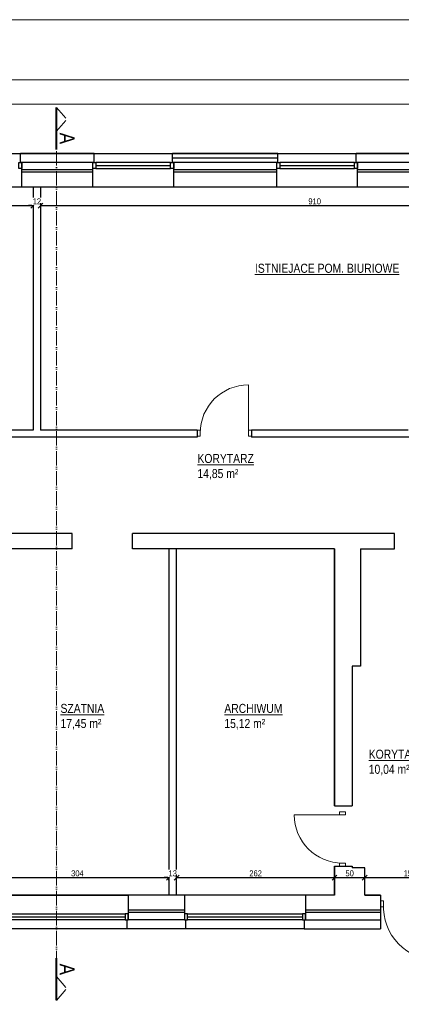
# Model space of a CAD drawing. Header units: millimetres. Extents: x 17147 to 49062, y -18116 to -4632.
# Tile 28 of 176: x 24125 to 24758, y -6267 to -4632. Entities that reach past the tile are written whole.
import ezdxf

# ---------------------------------------------------------------- set-up
doc = ezdxf.new("R2010")
doc.units = ezdxf.units.MM
doc.linetypes.add('ACAD_ISO05W100', pattern=[33, 24, -3, 0, -3, 0, -3])
doc.layers.get('Defpoints').update_dxf_attribs({"color": 6})
for name, color, linetype, lineweight in [('A-opis', 130, 'Continuous', 9), ('A-wymiar', 177, 'Continuous', 0), ('A_DRZWI-OKNA', 4, 'Continuous', 13), ('A_SCIANA_ISTN', 253, 'Continuous', 25)]:
    doc.layers.add(name, color=color, linetype=linetype, lineweight=lineweight)
doc.layers.add('r-ramka', color=7, linetype='Continuous', lineweight=0, true_color=0x727169)
doc.styles.get("Standard").update_dxf_attribs({"font": 'ARIALN.TTF'})
doc.styles.add('wymiary', font='ARIALN.TTF')
doc.linetypes.add('BATTING', pattern='A,0.00254,-2.54,[134,ltypeshp.shx,S=2.54,R=0,X=-2.54,Y=0],-5.08,[134,ltypeshp.shx,S=2.54,R=180,X=2.54,Y=0],-2.54', length=10.16254)
doc.dimstyles.new('anka 50', dxfattribs={"dimtxt": 10, "dimasz": 8, "dimexe": 4, "dimexo": 0.0625, "dimgap": 2, "dimtad": 1, "dimdec": 0, "dimzin": 0, "dimdsep": 46, "dimtxsty": 'Standard', "dimblk": 'OBLIQUE', "dimcen": 0.09, "dimclrt": 7, "dimadec": 0, "dimazin": 0, "dimtfac": 1, "dimtdec": 0, "dimtix": 1, "dimtofl": 0, "dimtmove": 0, "dimatfit": 3, "dimldrblk": 'OBLIQUE', "dimfxl": 4, "dimfxlon": 1, "dimtfill": 1, "dimtolj": 1, "dimtzin": 0, "dimarcsym": 0})

# ---------------------------------------------------------------- blocks, each defined once
blk = doc.blocks.new('drzwi 800')
at = {"layer": 'A_DRZWI-OKNA'}
blk.add_line((110028.2, -38030.9), (110028.2, -37950.9), dxfattribs=at)
for points in [[(110023.2, -38035.9), (110028.2, -38035.9), (110028.2, -38025.9), (110023.2, -38025.9)], [(110108.2, -38035.9), (110113.2, -38035.9), (110113.2, -38025.9), (110108.2, -38025.9)]]:
    blk.add_lwpolyline(points, close=True, dxfattribs=at)
blk.add_arc((110028.2, -38030.9), 80, 0, 90, dxfattribs=at)
blk = doc.blocks.new('_OBLIQUE')
at = {"color": 0, "linetype": 'ByBlock'}
blk.add_line((-0.5, -0.5), (0.5, 0.5), dxfattribs=at)
blk = doc.blocks.new('*D881')
at = {"layer": 'A-wymiar', "color": 0, "lineweight": -2, "transparency": 16777216}
for p, q in [((23948.5, -4936.5), (23948.5, -4944.5)), ((24147.5, -4936.5), (24147.5, -4944.5)), ((23948.5, -4940.5), (24147.5, -4940.5))]:
    blk.add_line(p, q, dxfattribs=at)
at = {"layer": 'Defpoints', "color": 0, "transparency": 16777216}
for p in [(23948.5, -4910.1), (24147.5, -4910.1), (24147.5, -4940.5)]:
    blk.add_point(p, dxfattribs=at)
at = {"layer": 'A-wymiar', "color": 0, "lineweight": -2, "transparency": 16777216, "xscale": 8, "yscale": 8, "zscale": 8, "rotation": 180}
blk.add_blockref('_OBLIQUE', (23948.5, -4940.5), dxfattribs=at)
at = {"layer": 'A-wymiar', "color": 0, "lineweight": -2, "transparency": 16777216, "xscale": 8, "yscale": 8, "zscale": 8}
blk.add_blockref('_OBLIQUE', (24147.5, -4940.5), dxfattribs=at)
at = {"layer": 'A-wymiar', "color": 7, "transparency": 16777216, "insert": (24048, -4933.4), "char_height": 10, "attachment_point": 5, "bg_fill": 3, "box_fill_scale": 1.1, "bg_fill_color": 256, "bg_fill_true_color": 13158600, "bg_fill_transparency": 0}
blk.add_mtext('\\A1;199', dxfattribs=at)
blk = doc.blocks.new('*D882')
at = {"layer": 'A-wymiar', "color": 0, "lineweight": -2, "transparency": 16777216}
for p, q in [((24147.5, -4936.5), (24147.5, -4944.5)), ((24159.5, -4936.5), (24159.5, -4944.5)), ((24147.5, -4940.5), (24139.5, -4940.5)), ((24159.5, -4940.5), (24167.5, -4940.5))]:
    blk.add_line(p, q, dxfattribs=at)
at = {"layer": 'Defpoints', "color": 0, "transparency": 16777216}
for p in [(24147.5, -4910.1), (24159.5, -4910.1)]:
    blk.add_point(p, dxfattribs=at)
at = {"layer": 'A-wymiar', "color": 0, "lineweight": -2, "transparency": 16777216, "xscale": 8, "yscale": 8, "zscale": 8}
blk.add_blockref('_OBLIQUE', (24147.5, -4940.5), dxfattribs=at)
at = {"layer": 'A-wymiar', "color": 0, "lineweight": -2, "transparency": 16777216, "xscale": 8, "yscale": 8, "zscale": 8, "rotation": 180}
blk.add_blockref('_OBLIQUE', (24159.5, -4940.5), dxfattribs=at)
at = {"layer": 'A-wymiar', "color": 7, "transparency": 16777216, "insert": (24153.5, -4933.5), "char_height": 10, "attachment_point": 5, "bg_fill": 3, "box_fill_scale": 1.1, "bg_fill_color": 256, "bg_fill_true_color": 13158600, "bg_fill_transparency": 0}
blk.add_mtext('\\A1;12', dxfattribs=at)
at = {"layer": 'Defpoints', "color": 0, "transparency": 16777216}
blk.add_point((24159.5, -4940.5), dxfattribs=at)
blk = doc.blocks.new('*D883')
at = {"layer": 'A-wymiar', "color": 0, "lineweight": -2, "transparency": 16777216}
for p, q in [((24159.5, -4936.5), (24159.5, -4944.5)), ((25069.5, -4936.5), (25069.5, -4944.5)), ((24159.5, -4940.5), (25069.5, -4940.5))]:
    blk.add_line(p, q, dxfattribs=at)
at = {"layer": 'Defpoints', "color": 0, "transparency": 16777216}
for p in [(24159.5, -4910.1), (25069.5, -4910.1), (25069.5, -4940.5)]:
    blk.add_point(p, dxfattribs=at)
at = {"layer": 'A-wymiar', "color": 0, "lineweight": -2, "transparency": 16777216, "xscale": 8, "yscale": 8, "zscale": 8, "rotation": 180}
blk.add_blockref('_OBLIQUE', (24159.5, -4940.5), dxfattribs=at)
at = {"layer": 'A-wymiar', "color": 0, "lineweight": -2, "transparency": 16777216, "xscale": 8, "yscale": 8, "zscale": 8}
blk.add_blockref('_OBLIQUE', (25069.5, -4940.5), dxfattribs=at)
at = {"layer": 'A-wymiar', "color": 7, "transparency": 16777216, "insert": (24614.5, -4933.4), "char_height": 10, "attachment_point": 5, "bg_fill": 3, "box_fill_scale": 1.1, "bg_fill_color": 256, "bg_fill_true_color": 13158600, "bg_fill_transparency": 0}
blk.add_mtext('\\A1;910', dxfattribs=at)
blk = doc.blocks.new('*D917')
at = {"layer": 'A-wymiar', "color": 0, "lineweight": -2, "transparency": 16777216}
for p, q in [((24069, -6060.3), (24069, -6052.3)), ((24069, -6056.3), (24372.5, -6056.3)), ((24372.5, -6060.3), (24372.5, -6052.3))]:
    blk.add_line(p, q, dxfattribs=at)
at = {"layer": 'Defpoints', "color": 0, "transparency": 16777216}
for p in [(24372.5, -6056.3), (24069, -6085.1), (24372.5, -6085.1)]:
    blk.add_point(p, dxfattribs=at)
at = {"layer": 'A-wymiar', "color": 0, "lineweight": -2, "transparency": 16777216, "xscale": 8, "yscale": 8, "zscale": 8, "rotation": 180}
blk.add_blockref('_OBLIQUE', (24069, -6056.3), dxfattribs=at)
at = {"layer": 'A-wymiar', "color": 0, "lineweight": -2, "transparency": 16777216, "xscale": 8, "yscale": 8, "zscale": 8}
blk.add_blockref('_OBLIQUE', (24372.5, -6056.3), dxfattribs=at)
at = {"layer": 'A-wymiar', "color": 7, "transparency": 16777216, "insert": (24220.8, -6049.2), "char_height": 10, "attachment_point": 5, "bg_fill": 3, "box_fill_scale": 1.1, "bg_fill_color": 256, "bg_fill_true_color": 13158600, "bg_fill_transparency": 0}
blk.add_mtext('\\A1;304', dxfattribs=at)
blk = doc.blocks.new('*D918')
at = {"layer": 'A-wymiar', "color": 0, "lineweight": -2, "transparency": 16777216}
for p, q in [((24372.5, -6056.3), (24364.5, -6056.3)), ((24372.5, -6060.3), (24372.5, -6052.3)), ((24385.4, -6060.3), (24385.4, -6052.3)), ((24385.4, -6056.3), (24393.4, -6056.3))]:
    blk.add_line(p, q, dxfattribs=at)
at = {"layer": 'Defpoints', "color": 0, "transparency": 16777216}
for p in [(24372.5, -6085.1), (24385.4, -6085.1)]:
    blk.add_point(p, dxfattribs=at)
at = {"layer": 'A-wymiar', "color": 0, "lineweight": -2, "transparency": 16777216, "xscale": 8, "yscale": 8, "zscale": 8}
blk.add_blockref('_OBLIQUE', (24372.5, -6056.3), dxfattribs=at)
at = {"layer": 'A-wymiar', "color": 0, "lineweight": -2, "transparency": 16777216, "xscale": 8, "yscale": 8, "zscale": 8, "rotation": 180}
blk.add_blockref('_OBLIQUE', (24385.4, -6056.3), dxfattribs=at)
at = {"layer": 'A-wymiar', "color": 7, "transparency": 16777216, "insert": (24379, -6049.2), "char_height": 10, "attachment_point": 5, "bg_fill": 3, "box_fill_scale": 1.1, "bg_fill_color": 256, "bg_fill_true_color": 13158600, "bg_fill_transparency": 0}
blk.add_mtext('\\A1;13', dxfattribs=at)
at = {"layer": 'Defpoints', "color": 0, "transparency": 16777216}
blk.add_point((24385.4, -6056.3), dxfattribs=at)
blk = doc.blocks.new('*D919')
at = {"layer": 'A-wymiar', "color": 0, "lineweight": -2, "transparency": 16777216}
for p, q in [((24385.4, -6060.3), (24385.4, -6052.3)), ((24385.4, -6056.3), (24647.5, -6056.3)), ((24647.5, -6060.3), (24647.5, -6052.3))]:
    blk.add_line(p, q, dxfattribs=at)
at = {"layer": 'Defpoints', "color": 0, "transparency": 16777216}
for p in [(24647.5, -6056.3), (24385.4, -6085.1), (24647.5, -6085.1)]:
    blk.add_point(p, dxfattribs=at)
at = {"layer": 'A-wymiar', "color": 0, "lineweight": -2, "transparency": 16777216, "xscale": 8, "yscale": 8, "zscale": 8, "rotation": 180}
blk.add_blockref('_OBLIQUE', (24385.4, -6056.3), dxfattribs=at)
at = {"layer": 'A-wymiar', "color": 0, "lineweight": -2, "transparency": 16777216, "xscale": 8, "yscale": 8, "zscale": 8}
blk.add_blockref('_OBLIQUE', (24647.5, -6056.3), dxfattribs=at)
at = {"layer": 'A-wymiar', "color": 7, "transparency": 16777216, "insert": (24516.5, -6049.2), "char_height": 10, "attachment_point": 5, "bg_fill": 3, "box_fill_scale": 1.1, "bg_fill_color": 256, "bg_fill_true_color": 13158600, "bg_fill_transparency": 0}
blk.add_mtext('\\A1;262', dxfattribs=at)
blk = doc.blocks.new('*D920')
at = {"layer": 'A-wymiar', "color": 0, "lineweight": -2, "transparency": 16777216}
for p, q in [((24647.5, -6060.3), (24647.5, -6052.3)), ((24647.5, -6056.3), (24697.5, -6056.3)), ((24697.5, -6060.3), (24697.5, -6052.3))]:
    blk.add_line(p, q, dxfattribs=at)
at = {"layer": 'Defpoints', "color": 0, "transparency": 16777216}
for p in [(24697.5, -6056.3), (24647.5, -6085.1), (24697.5, -6085.1)]:
    blk.add_point(p, dxfattribs=at)
at = {"layer": 'A-wymiar', "color": 0, "lineweight": -2, "transparency": 16777216, "xscale": 8, "yscale": 8, "zscale": 8, "rotation": 180}
blk.add_blockref('_OBLIQUE', (24647.5, -6056.3), dxfattribs=at)
at = {"layer": 'A-wymiar', "color": 0, "lineweight": -2, "transparency": 16777216, "xscale": 8, "yscale": 8, "zscale": 8}
blk.add_blockref('_OBLIQUE', (24697.5, -6056.3), dxfattribs=at)
at = {"layer": 'A-wymiar', "color": 7, "transparency": 16777216, "insert": (24672.5, -6049.2), "char_height": 10, "attachment_point": 5, "bg_fill": 3, "box_fill_scale": 1.1, "bg_fill_color": 256, "bg_fill_true_color": 13158600, "bg_fill_transparency": 0}
blk.add_mtext('\\A1;50', dxfattribs=at)
blk = doc.blocks.new('*D921')
at = {"layer": 'A-wymiar', "color": 0, "lineweight": -2, "transparency": 16777216}
for p, q in [((24697.5, -6060.3), (24697.5, -6052.3)), ((24697.5, -6056.3), (24847.5, -6056.3)), ((24847.5, -6060.3), (24847.5, -6052.3))]:
    blk.add_line(p, q, dxfattribs=at)
at = {"layer": 'Defpoints', "color": 0, "transparency": 16777216}
for p in [(24847.5, -6056.3), (24697.5, -6085.1), (24847.5, -6085.1)]:
    blk.add_point(p, dxfattribs=at)
at = {"layer": 'A-wymiar', "color": 0, "lineweight": -2, "transparency": 16777216, "xscale": 8, "yscale": 8, "zscale": 8, "rotation": 180}
blk.add_blockref('_OBLIQUE', (24697.5, -6056.3), dxfattribs=at)
at = {"layer": 'A-wymiar', "color": 0, "lineweight": -2, "transparency": 16777216, "xscale": 8, "yscale": 8, "zscale": 8}
blk.add_blockref('_OBLIQUE', (24847.5, -6056.3), dxfattribs=at)
at = {"layer": 'A-wymiar', "color": 7, "transparency": 16777216, "insert": (24772.5, -6049.2), "char_height": 10, "attachment_point": 5, "bg_fill": 3, "box_fill_scale": 1.1, "bg_fill_color": 256, "bg_fill_true_color": 13158600, "bg_fill_transparency": 0}
blk.add_mtext('\\A1;150', dxfattribs=at)

msp = doc.modelspace()

# ---------------------------------------------------------------- linework, layer by layer
at = {"layer": 'A-opis', "color": 212, "true_color": 0xe01fda, "const_width": 3}
for points in [[(24185.9, -4777.3), (24185.9, -4846)], [(24185.9, -4812), (24185.9, -4847.5)], [(24185.9, -6225.3), (24185.9, -6189.8)], [(24185.9, -6260), (24185.9, -6191.3)]]:
    msp.add_lwpolyline(points, dxfattribs=at)
at = {"layer": 'A-opis', "color": 212, "linetype": 'ACAD_ISO05W100', "true_color": 0xe01fda}
for points in [[(24185.9, -4777.3), (24203.2, -4797.2)], [(24185.9, -4817), (24203.2, -4797.2)], [(24185.9, -4816.8), (24185.9, -6220.5)], [(24185.9, -6220.3), (24203.2, -6240.2)], [(24185.9, -6260), (24203.2, -6240.2)]]:
    msp.add_lwpolyline(points, dxfattribs=at)
at = {"layer": 'A_DRZWI-OKNA'}
msp.add_lwpolyline([(24728.5, -6094.6), (24723.5, -6094.6), (24723.5, -6104.6), (24728.5, -6104.6)], close=True, dxfattribs=at)
msp.add_arc((24819, -6103.5), 90.6, 177.518, 269.7053, dxfattribs=at)
at = {"layer": 'A_SCIANA_ISTN'}
for p, q in [((24126.5, -4869.1), (24126.5, -4854.1)), ((24248.5, -4854.1), (24126.5, -4854.1)), ((24248.5, -4869.1), (24248.5, -4854.1)), ((24378.5, -4869.1), (24378.5, -4854.1)), ((24553.5, -4854.1), (24378.5, -4854.1)), ((24553.5, -4869.1), (24553.5, -4854.1)), ((24683.5, -4869.1), (24683.5, -4854.1)), ((24858.5, -4854.1), (24683.5, -4854.1)), ((24248.5, -4869.1), (24126.5, -4869.1)), ((24128.5, -4910.1), (24128.5, -4869.1)), ((24246.5, -4910.1), (24246.5, -4869.1)), ((24553.5, -4869.1), (24378.5, -4869.1)), ((24380.5, -4910.1), (24380.5, -4869.1)), ((24551.5, -4910.1), (24551.5, -4869.1)), ((24858.5, -4869.1), (24683.5, -4869.1)), ((24685.5, -4910.1), (24685.5, -4869.1)), ((24246.5, -4881.1), (24128.5, -4881.1)), ((24246.5, -4885.1), (24128.5, -4885.1)), ((24551.5, -4881.1), (24380.5, -4881.1)), ((24551.5, -4885.1), (24380.5, -4885.1)), ((24856.5, -4881.1), (24685.5, -4881.1)), ((24856.5, -4885.1), (24685.5, -4885.1)), ((24147.5, -4910.1), (24128.5, -4910.1)), ((24147.5, -4910.1), (24147.5, -5313.1)), ((24246.5, -4910.1), (24159.5, -4910.1)), ((24159.5, -4910.1), (24159.5, -5313.1)), ((24551.5, -4910.1), (24380.5, -4910.1)), ((24769.5, -4910.1), (24685.5, -4910.1)), ((24419.5, -5325.1), (23737.5, -5325.1)), ((24147.5, -5313.1), (23948.5, -5313.1)), ((24419.5, -5313.1), (24159.5, -5313.1)), ((24419.5, -5313.1), (24419.5, -5325.1)), ((24509.5, -5313.1), (24509.5, -5325.1)), ((24769.5, -5313.1), (24509.5, -5313.1)), ((24984.5, -5325.1), (24509.5, -5325.1)), ((24212.3, -5485.1), (23948.5, -5485.1)), ((24212.3, -5510.1), (24212.3, -5485.1)), ((24690.5, -5485.1), (24312.3, -5485.1)), ((24212.3, -5510.1), (24069, -5510.1)), ((24647.5, -5510.1), (24372.5, -5510.1)), ((24647.5, -5510.1), (24647.5, -5937.1)), ((24690.5, -5510.1), (24690.5, -5705.1)), ((24690.5, -5705.1), (24676.5, -5705.1)), ((24676.5, -5705.1), (24676.5, -5937.1)), ((24647.5, -6037.1), (24647.5, -6085.1)), ((24676.5, -6037.1), (24676.5, -6040.1)), ((24372.5, -6085.1), (24304.8, -6085.1)), ((24304.8, -6085.1), (24304.8, -6126.1)), ((24398.3, -6085.1), (24372.5, -6085.1)), ((24398.3, -6085.1), (24398.3, -6126.1)), ((24398.3, -6085.1), (24398.3, -6126.1)), ((24599.3, -6085.1), (24599.3, -6126.1)), ((24723.5, -6085.1), (24697.5, -6085.1)), ((24398.3, -6110.1), (24304.8, -6110.1)), ((24398.3, -6114.1), (24304.8, -6114.1)), ((24723.5, -6110.1), (24599.3, -6110.1)), ((24723.5, -6114.1), (24599.3, -6114.1)), ((24302.8, -6126.1), (24302.8, -6141.1)), ((24398.3, -6126.1), (24304.8, -6126.1)), ((24400.3, -6126.1), (24400.3, -6141.1)), ((24400.3, -6126.1), (24400.3, -6141.1)), ((24597.3, -6126.1), (24597.3, -6141.1)), ((24400.3, -6141.1), (24302.8, -6141.1))]:
    msp.add_line(p, q, dxfattribs=at)
at = {"layer": 'A_SCIANA_ISTN', "linetype": 'BATTING', "ltscale": 0.05}
msp.add_line((24553.5, -4861.6), (24378.5, -4861.6), dxfattribs=at)
at = {"layer": 'A_SCIANA_ISTN', "color": 4}
for p, q in [((24251.5, -4874.1), (24375.5, -4874.1)), ((24556.5, -4874.1), (24680.5, -4874.1)), ((24108.8, -6121.1), (24299.8, -6121.1)), ((24403.3, -6121.1), (24594.3, -6121.1))]:
    msp.add_line(p, q, dxfattribs=at)
at = {"layer": 'A_SCIANA_ISTN'}
for points in [[(21803.5, -4854.1), (25265.5, -4854.1)], [(25265.5, -4910.1), (21801.5, -4910.1)], [(24647.5, -5937.1), (24647.5, -5510.1), (24312.3, -5510.1), (24312.3, -5485.1)], [(24690.5, -5510.1), (24746.9, -5510.1), (24746.9, -5485.1), (24690.5, -5485.1)], [(24372.5, -5510.1), (24372.5, -6085.1)], [(24647.5, -5937.1), (24647.5, -5510.1), (24372.5, -5510.1)], [(24384.5, -5510.1), (24384.5, -6085.1)], [(24647.5, -5937.1), (24647.5, -5937.1), (24673.5, -5937.1), (24676.5, -5937.1)], [(24647.5, -6085.1), (24647.5, -6037.1)], [(24647.5, -6085.1), (24647.5, -6037.1)], [(24647.5, -6037.1), (24673.5, -6037.1), (24676.5, -6037.1)], [(24697.5, -6040.1), (24676.5, -6040.1)], [(24697.5, -6085.1), (24697.5, -6040.1), (24676.5, -6040.1)], [(23282.5, -6085.1), (24304.8, -6085.1)], [(24304.8, -6085.1), (24103.8, -6085.1)], [(24599.3, -6085.1), (24398.3, -6085.1)], [(24647.5, -6085.1), (24599.3, -6085.1)], [(24697.5, -6085.1), (24723.5, -6085.1), (24723.5, -6114.1)], [(24723.5, -6114.1), (24723.5, -6141.1)], [(24599.3, -6126.1), (24723.5, -6126.1)], [(24597.3, -6141.1), (22975.5, -6141.1)], [(24597.3, -6141.1), (24723.5, -6141.1)]]:
    msp.add_lwpolyline(points, dxfattribs=at)
at = {"layer": 'A_SCIANA_ISTN', "color": 4}
for points in [[(24123.5, -4869.1), (24128.5, -4869.1), (24128.5, -4879.1), (24123.5, -4879.1)], [(24246.5, -4869.1), (24251.5, -4869.1), (24251.5, -4879.1), (24246.5, -4879.1)], [(24251.5, -4879.1), (24375.5, -4879.1), (24375.5, -4869.1), (24251.5, -4869.1)], [(24375.5, -4869.1), (24380.5, -4869.1), (24380.5, -4879.1), (24375.5, -4879.1)], [(24551.5, -4869.1), (24556.5, -4869.1), (24556.5, -4879.1), (24551.5, -4879.1)], [(24556.5, -4879.1), (24680.5, -4879.1), (24680.5, -4869.1), (24556.5, -4869.1)], [(24680.5, -4869.1), (24685.5, -4869.1), (24685.5, -4879.1), (24680.5, -4879.1)], [(24108.8, -6116.1), (24299.8, -6116.1), (24299.8, -6126.1), (24108.8, -6126.1)], [(24299.8, -6126.1), (24304.8, -6126.1), (24304.8, -6116.1), (24299.8, -6116.1)], [(24398.3, -6126.1), (24403.3, -6126.1), (24403.3, -6116.1), (24398.3, -6116.1)], [(24398.3, -6126.1), (24403.3, -6126.1), (24403.3, -6116.1), (24398.3, -6116.1)], [(24403.3, -6116.1), (24594.3, -6116.1), (24594.3, -6126.1), (24403.3, -6126.1)], [(24594.3, -6126.1), (24599.3, -6126.1), (24599.3, -6116.1), (24594.3, -6116.1)]]:
    msp.add_lwpolyline(points, close=True, dxfattribs=at)
at = {"layer": 'r-ramka'}
for points in [[(25547.2, -7601.8), (25547.2, -4631.8), (21347.2, -4631.8), (21347.2, -7601.8)], [(25447.2, -7501.8), (25447.2, -4731.8), (21447.2, -4731.8), (21447.2, -7501.8), (25447.2, -7501.8), (25447.2, -4731.8)], [(25407.2, -7461.8), (25407.2, -4771.8), (21487.2, -4771.8), (21487.2, -7461.8), (25407.2, -7461.8), (25407.2, -4771.8)]]:
    msp.add_lwpolyline(points, dxfattribs=at)

# ---------------------------------------------------------------- block references
at = {"layer": 'A_SCIANA_ISTN', "xscale": -1}
msp.add_blockref('drzwi 800', (134532.7, 32712.8), dxfattribs=at)
at = {"layer": 'A_SCIANA_ISTN', "xscale": -1, "rotation": 89.99999999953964}
msp.add_blockref('drzwi 800', (-13370.4, 104076.1), dxfattribs=at)

# ---------------------------------------------------------------- texts
at = {"layer": 'A-opis', "color": 212, "true_color": 0xe01fda, "char_height": 25, "rotation": 270}
for insert, attachment_point in [((24191.2, -4838.4), 9), ((24191.2, -6198.9), 7)]:
    msp.add_mtext_dynamic_manual_height_columns('A', width=15.847, gutter_width=12.5, heights=[0], dxfattribs=dict(at, insert=insert, attachment_point=attachment_point))
at = {"layer": 'A-opis', "color": 156, "true_color": 0x0f468a, "char_height": 15, "attachment_point": 1, "style": 'wymiary'}
for s, width, insert in [('\\pi7.3978;{\\LISTNIEJACE POM. BIURIOWE\\P\\pi90.072;DO 2 OS.}', 251.88, (22946.5, -5037)), ('\\pi7.3978;{\\LISTNIEJACE POM. BIURIOWE\\P\\pi90.072;DO 2 OS.}', 251.88, (23253.7, -5037)), ('\\pi7.3978;{\\LISTNIEJACE POM. BIURIOWE\\P\\pi90.072;DO 2 OS.}', 251.88, (23614.3, -5037)), ('\\pi7.3978;{\\LISTNIEJACE POM. BIURIOWE}', 251.88, (24507.9, -5037)), ('\\pi48.39;{\\LKORYTARZ\\P\\pi61.482;}14,85 m²', 188.653, (24371.6, -5352.8)), ('\\pi48.39;{\\LKORYTARZ}\\P\\pi65.647;6,75 m²', 188.653, (23439.5, -5563.4)), ('\\pi44.149;{\\LPOM. GOSP.\\P\\pi66.261;}1,95 m²', 188.653, (23895.1, -5690.9)), ('\\pi58.418;{\\LSZATNIA\\P\\pi61.482;}17,45 m²', 188.653, (24134.3, -5767.8)), ('\\pi46.784;{\\LARCHIWUM\\P\\pi61.482;}15,12 m²', 188.653, (24417.8, -5767.8)), ('\\pi48.39;{\\LKORYTARZ\\P\\pi61.482;}10,04 m²', 188.653, (24655.8, -5843.8)), ('\\pi42.942;{\\LUMYWALNIA\\P\\pi61.482;}10,75 m²', 188.653, (23513.4, -5905.3)), ('\\pi32.915;{\\LWC+NATRYSKI\\P\\pi65.682;}9,69 m²', 188.653, (23783.3, -5907.9))]:
    msp.add_mtext_dynamic_manual_height_columns(s, width=width, gutter_width=12.5, heights=[0], dxfattribs=dict(at, insert=insert))

# ---------------------------------------------------------------- next in the draw order: dimensions: what is measured, and where the dimension line sits
at = {"layer": 'A-wymiar'}
for base, p1, p2, picture, middle in [((24147.5, -4940.5), (23948.5, -4910.1), (24147.5, -4910.1), '*D881', (24048, -4933.4)), ((24372.5175462, -6056.2833724), (24069.0175462, -6085.1097936), (24372.5175462, -6085.1097936), '*D917', (24220.7675462, -6049.1776425))]:
    dim = msp.add_linear_dim(base=base, p1=p1, p2=p2, dimstyle='anka 50', override={"dimtmove": 1}, dxfattribs=at)
    dim.commit()
    dim.dimension.update_dxf_attribs({"geometry": picture, "text_midpoint": middle})

# ---------------------------------------------------------------- next in the draw order: dimensions: what is measured, and where the dimension line sits
for base, p1, p2, picture, middle in [((24159.5, -4940.5), (24147.5, -4910.1), (24159.5, -4910.1), '*D882', (24153.5, -4933.5)), ((24385.4, -6056.3), (24372.5, -6085.1), (24385.4, -6085.1), '*D918', (24379, -6049.2))]:
    dim = msp.add_linear_dim(base=base, p1=p1, p2=p2, dimstyle='anka 50', override={"dimtmove": 1}, dxfattribs=at)
    dim.commit()
    dim.dimension.update_dxf_attribs({"geometry": picture, "text_midpoint": middle})

# ---------------------------------------------------------------- next in the draw order: dimensions: what is measured, and where the dimension line sits
for base, p1, p2, picture, middle in [((25069.5, -4940.5), (24159.5, -4910.1), (25069.5, -4910.1), '*D883', (24614.5, -4933.4)), ((24647.5, -6056.3), (24385.4, -6085.1), (24647.5, -6085.1), '*D919', (24516.5, -6049.2))]:
    dim = msp.add_linear_dim(base=base, p1=p1, p2=p2, dimstyle='anka 50', override={"dimtmove": 1}, dxfattribs=at)
    dim.commit()
    dim.dimension.update_dxf_attribs({"geometry": picture, "text_midpoint": middle})

# ---------------------------------------------------------------- next in the draw order: dimensions: what is measured, and where the dimension line sits
dim = msp.add_linear_dim(base=(24697.5, -6056.3), p1=(24647.5, -6085.1), p2=(24697.5, -6085.1), dimstyle='anka 50', override={"dimtmove": 1}, dxfattribs=at)
dim.commit()
dim.dimension.update_dxf_attribs({"geometry": '*D920', "text_midpoint": (24672.5, -6049.2)})

# ---------------------------------------------------------------- next in the draw order: dimensions: what is measured, and where the dimension line sits
dim = msp.add_linear_dim(base=(24847.5, -6056.3), p1=(24697.5, -6085.1), p2=(24847.5, -6085.1), dimstyle='anka 50', override={"dimtmove": 1}, dxfattribs=at)
dim.commit()
dim.dimension.update_dxf_attribs({"geometry": '*D921', "text_midpoint": (24772.5, -6049.2)})

doc.saveas('drawing.dxf')
